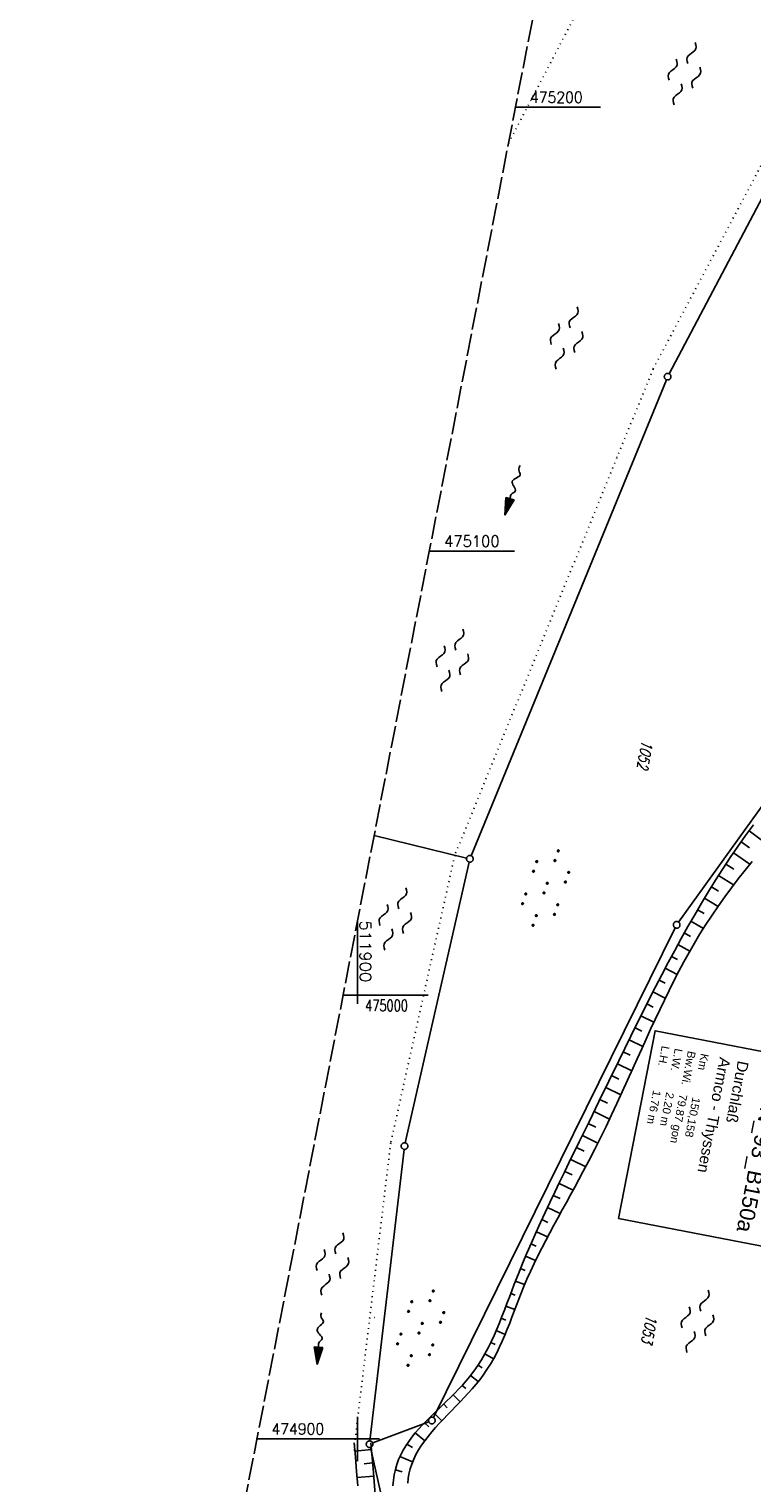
# Model space of a CAD drawing. Extents: x 511826 to 512284, y 474581 to 475544.
# Tile 9 of 29: x 511826 to 511989, y 474890 to 475218. Entities that reach past the tile are written whole.
import ezdxf

# ---------------------------------------------------------------- set-up
doc = ezdxf.new("R2010")
doc.units = 0
doc.header["$LTSCALE"] = 10
doc.header["$MEASUREMENT"] = 0
for name, pattern in [('AUSGEZOGEN', [0]), ('LT00', [0]), ('LT14', [0.6, 0.5, -0.1]), ('PUNKTX2_STR', [0.6, 0.1, -0.5])]:
    doc.linetypes.add(name, pattern=pattern)
doc.layers.get('0').update_dxf_attribs({"linetype": 'LT00'})
for name, color, linetype in [('--FLIEßRICHTPFEIL', 180, 'Continuous'), ('--WASSER_GRENZE', 180, 'PUNKTX2_STR'), ('--WASSER_NUTZUNG', 180, 'Continuous'), ('BW_TEXT', 20, 'AUSGEZOGEN'), ('DFK_FLUR_NR', 250, 'LT00'), ('DFK_GZPKT', 250, 'LT00'), ('DFK_KATASTER', 250, 'LT00'), ('DFK_NUTZUNG', 250, 'LT00'), ('DFK_TOPO-SYM', 252, 'LT00'), ('V90_BOESCH', 250, 'LT00'), ('V90_BOSCHUNG', 250, 'LT00'), ('V90_RASTER', 250, 'LT00')]:
    doc.layers.add(name, color=color, linetype=linetype)
doc.layers.add('-BLATT_90-RAND', color=7, linetype='LT14', plot=False)
doc.styles.add('Beschrift', font='ARIAL.TTF')
doc.styles.get("Standard").update_dxf_attribs({"font": 'romans.shx'})

# ---------------------------------------------------------------- blocks, each defined once
blk = doc.blocks.new('SYMB7301')
at = {"color": 0, "linetype": 'ByBlock'}
for p, q in [((-0.128693, 0), (0, 0.128693)), ((0, -0.128693), (-0.128693, 0)), ((0, 0.128693), (0.128693, 0)), ((0.128693, 0), (0, -0.128693)), ((0.000059, -0.009738), (0.000059, 0.009897)), ((-0.00901, -0.004339), (-0.002225, -0.009749))]:
    blk.add_line(p, q, dxfattribs=at)
for points in [[(-0.002225, 0.009749), (-0.00901, 0.004339), (-0.00901, -0.004339)], [(0.01, 0), (0.006235, 0.007818), (-0.002225, 0.009749)], [(-0.002225, -0.009749), (0.006235, -0.007818), (0.01, 0)]]:
    blk.add_lwpolyline(points, dxfattribs=at)
blk = doc.blocks.new('SYMB7010')
at = {"color": 0, "linetype": 'ByBlock'}
for points in [[(-0.031408, 0.499213), (-0.093728, 0.49134), (-0.15457, 0.475719), (-0.212975, 0.452595), (-0.268021, 0.422333), (-0.31884, 0.385411), (-0.36463, 0.342411), (-0.40467, 0.29401), (-0.438329, 0.240973), (-0.465074, 0.184136), (-0.484486, 0.124395), (-0.496256, 0.062692), (-0.5002, 0)], [(-0.5002, 0), (-0.496256, -0.062692), (-0.484486, -0.124395), (-0.465075, -0.184136), (-0.438329, -0.240973), (-0.404671, -0.29401), (-0.36463, -0.342411), (-0.31884, -0.385411), (-0.268021, -0.422333), (-0.212975, -0.452595), (-0.154571, -0.475719), (-0.093728, -0.49134), (-0.031408, -0.499213), (0.031408, -0.499213)], [(0.5002, 0), (0.496256, 0.062692), (0.484485, 0.124395), (0.465074, 0.184136), (0.438329, 0.240973), (0.40467, 0.29401), (0.36463, 0.342411), (0.31884, 0.385411), (0.268021, 0.422333), (0.212975, 0.452595), (0.15457, 0.475719), (0.093728, 0.49134), (0.031408, 0.499213), (-0.031408, 0.499213)], [(0.031408, -0.499213), (0.093728, -0.491341), (0.15457, -0.475719), (0.212975, -0.452595), (0.268021, -0.422333), (0.31884, -0.385411), (0.36463, -0.342411), (0.404671, -0.294011), (0.438329, -0.240974), (0.465075, -0.184136), (0.484486, -0.124395), (0.496256, -0.062692), (0.500201, 0)]]:
    blk.add_lwpolyline(points, dxfattribs=at)
blk = doc.blocks.new('SYMB7250')
at = {"color": 0, "linetype": 'ByBlock'}
for points in [[(-0.25, 0.28), (-0.208333, 0.308889), (-0.166667, 0.331111), (-0.125, 0.34), (-0.083333, 0.331111), (-0.041667, 0.308889), (0, 0.28)], [(-0.74, 0), (-0.698333, 0.028889), (-0.656667, 0.051111), (-0.615, 0.06), (-0.573333, 0.051111), (-0.531667, 0.028889), (-0.49, 0)], [(-0.49, 0), (-0.448333, -0.028889), (-0.406667, -0.051111), (-0.365, -0.06), (-0.323333, -0.051111), (-0.281667, -0.028889), (-0.24, 0)], [(0, 0.28), (0.041667, 0.251111), (0.083333, 0.228889), (0.125, 0.22), (0.166667, 0.228889), (0.208333, 0.251111), (0.25, 0.28)], [(0.24, 0), (0.281667, 0.028889), (0.323333, 0.051111), (0.365, 0.06), (0.406667, 0.051111), (0.448333, 0.028889), (0.49, 0)], [(0.49, 0), (0.531667, -0.028889), (0.573333, -0.051111), (0.615, -0.06), (0.656667, -0.051111), (0.698333, -0.028889), (0.74, 0)], [(-0.25, -0.28), (-0.208333, -0.251111), (-0.166667, -0.228889), (-0.125, -0.22), (-0.083333, -0.228889), (-0.041667, -0.251111), (0, -0.28)], [(0, -0.28), (0.041667, -0.308889), (0.083333, -0.331111), (0.125, -0.34), (0.166667, -0.331111), (0.208333, -0.308889), (0.25, -0.28)]]:
    blk.add_lwpolyline(points, dxfattribs=at)
blk = doc.blocks.new('FLIEßRICHTPFEIL')
at = {"layer": '--FLIEßRICHTPFEIL'}
blk.add_hatch(color=256, dxfattribs=at).paths.add_polyline_path([(-1.95, 0.4875), (-1.95, -0.4875), (0, 0)])
for p, q in [((-1.95, 0.4875), (-1.95, -0.4875)), ((-1.95, 0.4875), (0, 0)), ((0, 0), (-1.95, -0.4875))]:
    blk.add_line(p, q, dxfattribs=at)
at = {"layer": '--FLIEßRICHTPFEIL', "start_tangent": (-1, 0), "end_tangent": (-1, 0)}
blk.add_spline([(-1.95, 0), (-2.4375, 0), (-2.925, 0.325), (-3.4125, 0), (-3.9, -0.325), (-4.3875, 0), (-4.875, 0.325), (-5.3625, 0), (-5.85, 0)], degree=3, dxfattribs=at)
blk = doc.blocks.new('SYMB7110')
at = {"color": 0, "linetype": 'ByBlock'}
for p, q in [((-0.515, 0.392919), (-0.515, 0.367081)), ((-0.51, 0.362895), (-0.51, 0.397105)), ((-0.505, 0.399164), (-0.505, 0.360836)), ((-0.5, 0.360204), (-0.5, 0.399796)), ((-0.495, 0.399164), (-0.495, 0.360836)), ((-0.49, 0.362895), (-0.49, 0.397105)), ((-0.485, 0.392919), (-0.485, 0.367081)), ((-0.48, 0.379874), (-0.48, 0.380145)), ((-0.285, 0.392919), (-0.285, 0.367081)), ((-0.28, 0.362895), (-0.28, 0.397105)), ((-0.275, 0.399164), (-0.275, 0.360836)), ((-0.27, 0.360204), (-0.27, 0.399796)), ((-0.265, 0.399164), (-0.265, 0.360836)), ((-0.26, 0.362895), (-0.26, 0.397105)), ((-0.255, 0.392919), (-0.255, 0.367081)), ((-0.25, 0.379874), (-0.25, 0.380146)), ((0.255, 0.392919), (0.255, 0.367081)), ((0.26, 0.362895), (0.26, 0.397105)), ((0.265, 0.399164), (0.265, 0.360836)), ((0.27, 0.360204), (0.27, 0.399796)), ((0.275, 0.399164), (0.275, 0.360836)), ((0.28, 0.362895), (0.28, 0.397105)), ((0.285, 0.392919), (0.285, 0.367081)), ((0.29, 0.379874), (0.29, 0.380145)), ((0.485, 0.392919), (0.485, 0.367081)), ((0.49, 0.362895), (0.49, 0.397105)), ((0.495, 0.399164), (0.495, 0.360836)), ((0.5, 0.360204), (0.5, 0.399796)), ((0.505, 0.399164), (0.505, 0.360836)), ((0.51, 0.362895), (0.51, 0.397105)), ((0.515, 0.392919), (0.515, 0.367081)), ((0.52, 0.379874), (0.52, 0.380146)), ((-0.9, 0.012919), (-0.9, -0.012919)), ((-0.895, -0.017106), (-0.895, 0.017105)), ((-0.89, 0.019164), (-0.89, -0.019164)), ((-0.885, -0.019797), (-0.885, 0.019796)), ((-0.88, 0.019164), (-0.88, -0.019164)), ((-0.875, -0.017106), (-0.875, 0.017105)), ((-0.87, 0.012919), (-0.87, -0.012919)), ((-0.865, -0.000126), (-0.865, 0.000145)), ((-0.67, 0.012919), (-0.67, -0.012919)), ((-0.665, -0.017106), (-0.665, 0.017105)), ((-0.66, 0.019164), (-0.66, -0.019164)), ((-0.655, -0.019797), (-0.655, 0.019796)), ((-0.65, 0.019164), (-0.65, -0.019164)), ((-0.645, -0.017106), (-0.645, 0.017105)), ((-0.64, 0.012919), (-0.64, -0.012919)), ((-0.635, -0.000126), (-0.635, 0.000145)), ((-0.13, 0.012919), (-0.13, -0.012919)), ((-0.125, -0.017105), (-0.125, 0.017105)), ((-0.12, 0.019164), (-0.12, -0.019164)), ((-0.115, -0.019796), (-0.115, 0.019796)), ((-0.11, 0.019164), (-0.11, -0.019164)), ((-0.105, -0.017105), (-0.105, 0.017105)), ((-0.1, 0.012919), (-0.1, -0.012919)), ((-0.095, -0.000126), (-0.095, 0.000146)), ((0.1, 0.012919), (0.1, -0.012919)), ((0.105, -0.017105), (0.105, 0.017105)), ((0.11, 0.019164), (0.11, -0.019164)), ((0.115, -0.019796), (0.115, 0.019796)), ((0.12, 0.019164), (0.12, -0.019164)), ((0.125, -0.017105), (0.125, 0.017105)), ((0.13, 0.012919), (0.13, -0.012919)), ((0.135, -0.000126), (0.135, 0.000146)), ((0.64, 0.012919), (0.64, -0.012919)), ((0.645, -0.017105), (0.645, 0.017105)), ((0.65, 0.019164), (0.65, -0.019164)), ((0.655, -0.019796), (0.655, 0.019796)), ((0.66, 0.019164), (0.66, -0.019164)), ((0.665, -0.017105), (0.665, 0.017105)), ((0.67, 0.012919), (0.67, -0.012919)), ((0.675, -0.000126), (0.675, 0.000146)), ((0.87, 0.012919), (0.87, -0.012919)), ((0.875, -0.017105), (0.875, 0.017105)), ((0.88, 0.019164), (0.88, -0.019164)), ((0.885, -0.019796), (0.885, 0.019796)), ((0.89, 0.019164), (0.89, -0.019164)), ((0.895, -0.017105), (0.895, 0.017105)), ((0.9, 0.012919), (0.9, -0.012919)), ((0.905, -0.000126), (0.905, 0.000146)), ((-0.515, -0.367081), (-0.515, -0.392919)), ((-0.51, -0.397105), (-0.51, -0.362895)), ((-0.505, -0.360836), (-0.505, -0.399164)), ((-0.5, -0.399796), (-0.5, -0.360204)), ((-0.495, -0.360836), (-0.495, -0.399164)), ((-0.49, -0.397106), (-0.49, -0.362895)), ((-0.485, -0.367081), (-0.485, -0.392919)), ((-0.48, -0.380126), (-0.48, -0.379855)), ((-0.285, -0.367081), (-0.285, -0.392919)), ((-0.28, -0.397105), (-0.28, -0.362895)), ((-0.275, -0.360836), (-0.275, -0.399164)), ((-0.27, -0.399796), (-0.27, -0.360204)), ((-0.265, -0.360836), (-0.265, -0.399164)), ((-0.26, -0.397105), (-0.26, -0.362895)), ((-0.255, -0.367081), (-0.255, -0.392919)), ((-0.25, -0.380126), (-0.25, -0.379855)), ((0.255, -0.367081), (0.255, -0.392919)), ((0.26, -0.397105), (0.26, -0.362895)), ((0.265, -0.360836), (0.265, -0.399164)), ((0.27, -0.399796), (0.27, -0.360204)), ((0.275, -0.360836), (0.275, -0.399164)), ((0.28, -0.397105), (0.28, -0.362895)), ((0.285, -0.367081), (0.285, -0.392919)), ((0.29, -0.380126), (0.29, -0.379855)), ((0.485, -0.367081), (0.485, -0.392919)), ((0.49, -0.397105), (0.49, -0.362895)), ((0.495, -0.360836), (0.495, -0.399164)), ((0.5, -0.399796), (0.5, -0.360204)), ((0.505, -0.360836), (0.505, -0.399164)), ((0.51, -0.397105), (0.51, -0.362895)), ((0.515, -0.367081), (0.515, -0.392919)), ((0.52, -0.380126), (0.52, -0.379855))]:
    blk.add_line(p, q, dxfattribs=at)
for points in [[(-0.48, 0.38), (-0.481981, 0.388678), (-0.48753, 0.395637), (-0.49555, 0.399499), (-0.50445, 0.399499), (-0.51247, 0.395637), (-0.518019, 0.388678), (-0.52, 0.38), (-0.518019, 0.371322), (-0.51247, 0.364363), (-0.50445, 0.360501), (-0.49555, 0.360501), (-0.48753, 0.364363), (-0.481981, 0.371322), (-0.48, 0.38)], [(-0.25, 0.38), (-0.251981, 0.388678), (-0.25753, 0.395637), (-0.26555, 0.399499), (-0.27445, 0.399499), (-0.28247, 0.395637), (-0.288019, 0.388678), (-0.29, 0.38), (-0.288019, 0.371322), (-0.28247, 0.364363), (-0.27445, 0.360501), (-0.26555, 0.360501), (-0.25753, 0.364363), (-0.251981, 0.371322), (-0.25, 0.38)], [(0.29, 0.38), (0.288019, 0.388678), (0.28247, 0.395637), (0.27445, 0.399499), (0.26555, 0.399499), (0.25753, 0.395637), (0.251981, 0.388678), (0.25, 0.38), (0.251981, 0.371322), (0.25753, 0.364363), (0.26555, 0.360501), (0.27445, 0.360501), (0.28247, 0.364363), (0.288019, 0.371322), (0.29, 0.38)], [(0.52, 0.38), (0.518019, 0.388678), (0.51247, 0.395637), (0.50445, 0.399499), (0.495549, 0.399499), (0.48753, 0.395637), (0.481981, 0.388678), (0.48, 0.38), (0.481981, 0.371322), (0.48753, 0.364363), (0.495549, 0.360501), (0.50445, 0.360501), (0.51247, 0.364363), (0.518019, 0.371322), (0.52, 0.38)], [(-0.865, 0), (-0.866981, 0.008678), (-0.87253, 0.015637), (-0.88055, 0.019498), (-0.88945, 0.019498), (-0.89747, 0.015637), (-0.903019, 0.008678), (-0.905, 0)], [(-0.905, 0), (-0.903019, -0.008678), (-0.89747, -0.015637), (-0.88945, -0.019499), (-0.88055, -0.019499), (-0.87253, -0.015637), (-0.866981, -0.008678), (-0.865, 0)], [(-0.635, 0), (-0.636981, 0.008678), (-0.64253, 0.015637), (-0.65055, 0.019498), (-0.65945, 0.019498), (-0.66747, 0.015637), (-0.673019, 0.008678), (-0.675, 0)], [(-0.675, 0), (-0.673019, -0.008678), (-0.66747, -0.015637), (-0.65945, -0.019499), (-0.65055, -0.019499), (-0.64253, -0.015637), (-0.636981, -0.008678), (-0.635, 0)], [(-0.095, 0), (-0.096981, 0.008678), (-0.10253, 0.015637), (-0.11055, 0.019499), (-0.11945, 0.019499), (-0.12747, 0.015637), (-0.133019, 0.008678), (-0.135, 0)], [(-0.135, 0), (-0.133019, -0.008678), (-0.12747, -0.015637), (-0.11945, -0.019499), (-0.11055, -0.019499), (-0.10253, -0.015637), (-0.096981, -0.008678), (-0.095, 0)], [(0.135, 0), (0.133019, 0.008678), (0.12747, 0.015637), (0.11945, 0.019499), (0.11055, 0.019499), (0.10253, 0.015637), (0.096981, 0.008678), (0.095, 0)], [(0.095, 0), (0.096981, -0.008678), (0.10253, -0.015637), (0.11055, -0.019499), (0.11945, -0.019499), (0.12747, -0.015637), (0.133019, -0.008678), (0.135, 0)], [(0.675, 0), (0.673019, 0.008678), (0.66747, 0.015637), (0.65945, 0.019499), (0.65055, 0.019499), (0.64253, 0.015637), (0.636981, 0.008678), (0.635, 0)], [(0.635, 0), (0.636981, -0.008678), (0.64253, -0.015637), (0.65055, -0.019499), (0.65945, -0.019499), (0.66747, -0.015637), (0.673019, -0.008678), (0.675, 0)], [(0.905, 0), (0.903019, 0.008678), (0.89747, 0.015637), (0.88945, 0.019499), (0.88055, 0.019499), (0.87253, 0.015637), (0.866981, 0.008678), (0.865, 0)], [(0.865, 0), (0.866981, -0.008678), (0.87253, -0.015637), (0.88055, -0.019499), (0.88945, -0.019499), (0.89747, -0.015637), (0.903019, -0.008678), (0.905, 0)], [(-0.48, -0.38), (-0.481981, -0.371322), (-0.48753, -0.364363), (-0.49555, -0.360501), (-0.50445, -0.360501), (-0.51247, -0.364363), (-0.518019, -0.371322), (-0.52, -0.38), (-0.518019, -0.388678), (-0.51247, -0.395637), (-0.50445, -0.399499), (-0.49555, -0.399499), (-0.48753, -0.395637), (-0.481981, -0.388678), (-0.48, -0.38)], [(-0.25, -0.38), (-0.251981, -0.371322), (-0.25753, -0.364363), (-0.26555, -0.360501), (-0.27445, -0.360501), (-0.28247, -0.364363), (-0.288019, -0.371322), (-0.29, -0.38), (-0.288019, -0.388678), (-0.28247, -0.395637), (-0.27445, -0.399499), (-0.26555, -0.399499), (-0.25753, -0.395637), (-0.251981, -0.388678), (-0.25, -0.38)], [(0.29, -0.38), (0.288019, -0.371322), (0.28247, -0.364363), (0.27445, -0.360501), (0.26555, -0.360501), (0.25753, -0.364363), (0.251981, -0.371322), (0.25, -0.38), (0.251981, -0.388678), (0.25753, -0.395637), (0.26555, -0.399499), (0.27445, -0.399499), (0.28247, -0.395637), (0.288019, -0.388678), (0.29, -0.38)], [(0.52, -0.38), (0.518019, -0.371322), (0.51247, -0.364363), (0.50445, -0.360501), (0.495549, -0.360501), (0.48753, -0.364363), (0.481981, -0.371322), (0.48, -0.38), (0.481981, -0.388678), (0.48753, -0.395637), (0.495549, -0.399499), (0.50445, -0.399499), (0.51247, -0.395637), (0.518019, -0.388678), (0.52, -0.38)]]:
    blk.add_lwpolyline(points, dxfattribs=at)

msp = doc.modelspace()

# ---------------------------------------------------------------- linework, layer by layer
at = {"layer": '--WASSER_GRENZE', "ltscale": 0.2}
for p, q in [((511934.06, 475191.87), (511962.27, 475245.91)), ((511966.67, 475141.04), (512013.34, 475228.96)), ((511966.67, 475141.04), (511921.96, 475031.51)), ((511921.96, 475031.51), (511907.51, 474966.69)), ((511907.51, 474966.69), (511899.2, 474897.47))]:
    msp.add_line(p, q, dxfattribs=at)
at = {"layer": '-BLATT_90-RAND'}
msp.add_lwpolyline([(512002.38, 475543.56), (511825.98, 474635.53), (512107.72, 474580.8), (512284.11, 475488.83), (512002.38, 475543.56)], dxfattribs=at)
at = {"layer": 'BW_TEXT'}
msp.add_lwpolyline([(512005.23, 474984.57), (511997.02, 474942.29), (511958.89, 474949.7), (511967.1, 474991.97)], close=True, dxfattribs=at)
at = {"layer": 'DFK_KATASTER'}
for p, q in [((511970.29, 475139.97), (511997.83, 475192.15)), ((511925.64, 475031.38), (511969.66, 475138.62)), ((511972.42, 475016.43), (512015.57, 475076.53)), ((511903.76, 475035.91), (511924.63, 475030.87)), ((511925.19, 475029.96), (511910.8, 474966.71)), ((511917.13, 474904.81), (511971.65, 475015.15)), ((511910.54, 474965.24), (511902.84, 474899.56)), ((511903.45, 474899.09), (511916.1, 474903.87)), ((511941.52, 474730.59), (511902.92, 474898.09))]:
    msp.add_line(p, q, dxfattribs=at)
at = {"layer": 'V90_BOESCH'}
for points in [[(511989.32, 475038.35), (511987.53, 475035.92), (511985.77, 475033.45), (511984.06, 475030.96), (511982.38, 475028.44), (511980.74, 475025.89), (511979.14, 475023.31), (511977.57, 475020.72), (511976.04, 475018.11), (511974.53, 475015.48), (511973.02, 475012.77), (511971.53, 475010.05), (511970.06, 475007.32), (511968.62, 475004.57), (511967.2, 475001.82), (511965.8, 474999.05), (511964.4, 474996.28), (511963.02, 474993.5), (511961.65, 474990.72), (511960.28, 474987.94), (511958.92, 474985.15), (511956.69, 474980.59), (511954.46, 474976.03), (511952.23, 474971.47), (511950.01, 474966.91), (511947.78, 474962.35), (511946.69, 474960.1), (511945.59, 474957.83), (511944.5, 474955.57), (511943.42, 474953.3), (511942.35, 474951.03), (511941.29, 474948.75), (511940.25, 474946.46), (511939.23, 474944.17), (511938.23, 474941.86), (511937.25, 474939.53), (511936.29, 474937.2), (511935.36, 474934.85), (511934.81, 474933.4), (511934.26, 474931.94), (511933.71, 474930.49), (511933.15, 474929.04), (511932.59, 474927.59), (511932.01, 474926.15), (511931.42, 474924.72), (511930.8, 474923.31), (511930.14, 474921.91), (511929.46, 474920.53), (511928.73, 474919.18), (511927.96, 474917.84), (511927.13, 474916.54), (511926.25, 474915.27), (511925.31, 474914.03), (511924.52, 474913.07), (511923.69, 474912.12), (511922.83, 474911.2), (511921.94, 474910.29), (511921.04, 474909.39), (511920.12, 474908.5), (511919.2, 474907.62), (511918.27, 474906.73), (511917.35, 474905.85), (511916.45, 474904.97), (511915.56, 474904.08), (511914.69, 474903.19), (511913.85, 474902.28), (511913.05, 474901.36), (511912.29, 474900.42), (511911.58, 474899.46), (511910.91, 474898.48), (511910.31, 474897.48), (511909.77, 474896.45), (511909.3, 474895.38), (511908.9, 474894.25), (511908.57, 474893.09), (511908.32, 474891.9), (511908.12, 474890.68), (511907.98, 474889.44)], [(511988.97, 475030.12), (511987.4, 475028.15), (511985.85, 475026.16), (511984.32, 475024.15), (511982.83, 475022.12), (511981.38, 475020.07), (511979.96, 475018), (511978.57, 475015.9), (511977.23, 475013.77), (511975.99, 475011.7), (511974.78, 475009.61), (511973.6, 475007.49), (511972.46, 475005.36), (511971.35, 475003.21), (511970.26, 475001.04), (511969.2, 474998.87), (511968.16, 474996.68), (511967.13, 474994.48), (511966.11, 474992.28), (511965.1, 474990.07), (511964.1, 474987.86), (511963.1, 474985.64), (511962.1, 474983.43), (511960.91, 474980.81), (511959.72, 474978.2), (511958.51, 474975.59), (511957.29, 474972.99), (511956.05, 474970.4), (511954.79, 474967.82), (511953.51, 474965.25), (511952.2, 474962.69), (511950.86, 474960.15), (511949.94, 474958.43), (511949.01, 474956.71), (511948.06, 474955), (511947.12, 474953.29), (511946.17, 474951.58), (511945.23, 474949.87), (511944.29, 474948.16), (511943.37, 474946.44), (511942.45, 474944.72), (511941.56, 474942.98), (511940.68, 474941.24), (511939.83, 474939.49), (511939.01, 474937.73), (511938.21, 474935.96), (511937.46, 474934.16), (511936.91, 474932.82), (511936.39, 474931.47), (511935.87, 474930.12), (511935.36, 474928.76), (511934.85, 474927.4), (511934.33, 474926.05), (511933.79, 474924.7), (511933.24, 474923.36), (511932.66, 474922.03), (511932.06, 474920.72), (511931.41, 474919.41), (511930.73, 474918.13), (511930, 474916.86), (511929.21, 474915.62), (511928.37, 474914.4), (511927.59, 474913.35), (511926.76, 474912.32), (511925.89, 474911.31), (511925, 474910.31), (511924.08, 474909.33), (511923.15, 474908.35), (511922.21, 474907.38), (511921.27, 474906.42), (511920.33, 474905.45), (511919.41, 474904.49), (511918.5, 474903.52), (511917.62, 474902.55), (511916.77, 474901.58), (511915.95, 474900.59), (511915.18, 474899.59), (511914.47, 474898.58), (511913.81, 474897.55), (511913.21, 474896.51), (511912.69, 474895.44), (511912.25, 474894.35), (511911.89, 474893.24), (511911.62, 474892.1), (511911.46, 474891.1), (511911.38, 474890.07)], [(511900.12, 474889.44), (511899.83, 474892.66), (511899.55, 474895.88), (511899.27, 474899.1)], [(511904, 474887.52), (511903.52, 474893.31), (511903.05, 474899.1)]]:
    msp.add_lwpolyline(points, dxfattribs=at)
at = {"layer": 'V90_BOSCHUNG'}
for p, q in [((511988.3, 475036.98), (511992.25, 475034.09)), ((511984.78, 475032.02), (511988.48, 475029.51)), ((511986.52, 475034.51), (511988.43, 475033.16)), ((511983.09, 475029.51), (511984.86, 475028.34)), ((511981.43, 475026.97), (511984.81, 475024.8)), ((511979.82, 475024.41), (511981.43, 475023.41)), ((511976.69, 475019.23), (511978.16, 475018.37)), ((511978.24, 475021.83), (511981.31, 475019.98)), ((511975.18, 475016.62), (511978.01, 475015.01)), ((511973.69, 475013.99), (511975.07, 475013.23)), ((511972.24, 475011.36), (511974.93, 475009.88)), ((511969.4, 475006.05), (511972.08, 475004.63)), ((511970.81, 475008.71), (511972.14, 475007.99)), ((511968, 475003.38), (511969.36, 475002.67)), ((511966.63, 475000.7), (511969.4, 474999.28)), ((511965.27, 474998.02), (511966.69, 474997.3)), ((511962.59, 474992.63), (511964.09, 474991.89)), ((511963.93, 474995.33), (511966.84, 474993.87)), ((511961.26, 474989.93), (511964.36, 474988.43)), ((511959.94, 474987.24), (511961.53, 474986.47)), ((511958.62, 474984.54), (511961.89, 474982.96)), ((511957.3, 474981.85), (511958.97, 474981.04)), ((511954.67, 474976.46), (511956.4, 474975.62)), ((511955.98, 474979.16), (511959.39, 474977.5)), ((511953.35, 474973.77), (511956.84, 474972.07)), ((511952.03, 474971.07), (511953.79, 474970.22)), ((511950.72, 474968.37), (511954.22, 474966.67)), ((511949.4, 474965.68), (511951.13, 474964.83)), ((511946.78, 474960.28), (511948.43, 474959.48)), ((511948.09, 474962.98), (511951.49, 474961.33)), ((511945.47, 474957.58), (511948.64, 474956.04)), ((511944.17, 474954.87), (511945.68, 474954.14)), ((511942.88, 474952.15), (511945.74, 474950.8)), ((511940.35, 474946.68), (511942.89, 474945.54)), ((511941.6, 474949.42), (511942.95, 474948.8)), ((511939.12, 474943.92), (511940.31, 474943.4)), ((511937.93, 474941.16), (511940.17, 474940.2)), ((511936.77, 474938.38), (511937.83, 474937.94)), ((511935.64, 474935.57), (511937.71, 474934.77)), ((511934.56, 474932.76), (511935.58, 474932.38)), ((511932.43, 474927.18), (511933.44, 474926.77)), ((511933.5, 474929.95), (511935.52, 474929.19)), ((511931.29, 474924.44), (511933.32, 474923.55)), ((511930.07, 474921.76), (511931.07, 474921.26)), ((511928.72, 474919.15), (511930.68, 474918.04)), ((511925.52, 474914.29), (511927.26, 474912.94)), ((511927.21, 474916.66), (511928.15, 474916.04)), ((511923.64, 474912.07), (511924.45, 474911.34)), ((511919.46, 474907.87), (511920.27, 474907.04)), ((511921.6, 474909.95), (511923.18, 474908.38)), ((511917.29, 474905.79), (511919, 474904.06)), ((511913.05, 474901.36), (511915.2, 474899.61)), ((511915.12, 474903.64), (511916.07, 474902.75)), ((511903.17, 474897.59), (511899.43, 474897.25)), ((511911.15, 474898.84), (511912.39, 474898.05)), ((511903.42, 474894.6), (511901.55, 474894.43)), ((511909.59, 474896.05), (511912.42, 474894.81)), ((511903.66, 474891.61), (511899.95, 474891.28)), ((511908.56, 474893.01), (511910.1, 474892.62))]:
    msp.add_line(p, q, dxfattribs=at)
at = {"layer": 'V90_RASTER'}
for p, q in [((511935.64, 475200), (511954.82, 475200)), ((511935.39, 475100), (511916.21, 475100)), ((511900, 475016.56), (511900, 474998.06)), ((511896.78, 475000), (511915.96, 475000)), ((511900, 474905), (511900, 474895)), ((511905, 474900), (511877.36, 474900))]:
    msp.add_line(p, q, dxfattribs=at)

# ---------------------------------------------------------------- block references
at = {"layer": '--FLIEßRICHTPFEIL', "zscale": 2}
for p, xscale, yscale, rotation in [((511933.24, 475108.09), 1.999999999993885, 2.000000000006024, 252.9910304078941), ((511890.9, 474916.78), 1.999999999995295, 1.99999999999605, 265.2027494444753)]:
    msp.add_blockref('FLIEßRICHTPFEIL', p, dxfattribs=dict(at, xscale=xscale, yscale=yscale, rotation=rotation))
at = {"layer": '--WASSER_NUTZUNG', "yscale": 10.00000000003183, "zscale": 10, "rotation": 251.2882999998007}
for p, xscale in [((511973.75, 475207.56), 9.999999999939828), ((511947.17, 475148.01), 9.999999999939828), ((511921.41, 475075.43), 9.999999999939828), ((511908.55, 475017.16), 9.999999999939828), ((511894.38, 474939.4), 9.999999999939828), ((511976.68, 474926.5), 9.999999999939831)]:
    msp.add_blockref('SYMB7250', p, dxfattribs=dict(at, xscale=xscale))
at = {"layer": 'DFK_GZPKT', "xscale": 1.499999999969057, "yscale": 1.5, "zscale": 1.5, "rotation": 251.2881100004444}
for p in [(511969.94, 475139.31), (511925.36, 475030.69), (511971.98, 475015.82), (511910.63, 474965.98), (511916.8, 474904.14), (511902.75, 474898.82)]:
    msp.add_blockref('SYMB7010', p, dxfattribs=at)
at = {"layer": 'DFK_NUTZUNG', "xscale": 9.99999999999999, "yscale": 10, "zscale": 10, "rotation": 251.28826}
for p in [(511942.43, 475024.11), (511914.26, 474924.95)]:
    msp.add_blockref('SYMB7110', p, dxfattribs=at)
at = {"layer": 'DFK_TOPO-SYM', "xscale": 0.1, "yscale": 0.1, "zscale": 0.1, "rotation": 359.99968}
for p in [(511958.53, 475121.18), (511903.89, 474927.38)]:
    msp.add_blockref('SYMB7301', p, dxfattribs=at)

# ---------------------------------------------------------------- texts
at = {"layer": 'BW_TEXT', "insert": (512001.83, 474982.22), "char_height": 2, "width": 37.5546, "attachment_point": 1, "rotation": 259.0065, "style": 'Beschrift'}
msp.add_mtext('{\\Funir_o|c0;\\H1.75x;6539761\\P\\fArial|b0|i0|c0|p34;BW N_93_B150a\\W0.8;\\P\\H0.3714x;\\W1;\\P\\H1.924x;Durchlaß               Armco - Thyssen\\P\\H0.1999x;\\P\\H3.602x;Km         150,158\\PBw.Wi.   79.87 gon\\PL.W.       2.20 m\\PL.H.        1.76 m}', dxfattribs=at)
at = {"layer": 'DFK_FLUR_NR', "oblique": 13.754, "width": 0.75}
for s, p in [('1052', (511964.22, 475057.52)), ('1053', (511965.22, 474928.11))]:
    msp.add_text(s, height=2.5, rotation=259.0065, dxfattribs=at).set_placement(p)
at = {"layer": 'V90_RASTER'}
for s, rotation, width, p in [(' 475200', 359.9989, 0.924, (511937.32, 475201)), (' 475100', 359.9989, 0.972, (511917.89, 475101)), (' 511900', 269.9989, 1.08, (511900.57, 475018.63)), (' 475000', 359.9989, 0.75, (511900.47, 474996.39)), (' 474900', 359.9989, 0.924, (511879.04, 474901))]:
    msp.add_text(s, height=2.5, rotation=rotation, dxfattribs=dict(at, width=width)).set_placement(p)

doc.saveas('drawing.dxf')
